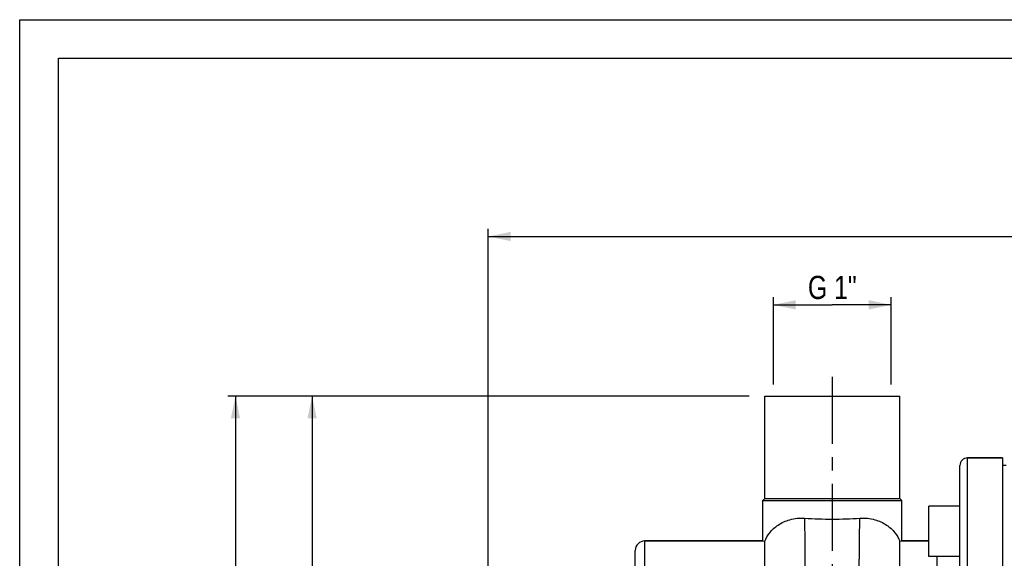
# Model space of a CAD drawing. Header units: millimetres. Extents: x 0 to 841, y 0 to 594.
# Tile 4 of 11: x 0 to 255, y 455 to 594. Entities that reach past the tile are written whole.
import ezdxf

# ---------------------------------------------------------------- set-up
doc = ezdxf.new("R2010")
doc.units = ezdxf.units.MM
doc.header["$LTSCALE"] = 46.2
doc.linetypes.add('CENTER', pattern=[0.6, 0.375, -0.075, 0.075, -0.075])
doc.layers.get('0').update_dxf_attribs({"linetype": 'CONTINUOUS'})
for name, color, linetype in [('ASSI', 7, 'CONTINUOUS'), ('GEOM', 7, 'CONTINUOUS'), ('QUOTE', 7, 'CONTINUOUS')]:
    doc.layers.add(name, color=color, linetype=linetype)
doc.styles.get("Standard").update_dxf_attribs({"font": 'txt', "width": 0.8})
doc.dimstyles.new('DIMSTYLE_1', dxfattribs={"dimtxt": 6, "dimasz": 5.8, "dimexe": 1, "dimexo": 2, "dimgap": 0.75, "dimtad": 1, "dimdec": 3, "dimtxsty": 'Standard', "dimblk": '_FILLED', "dimblk1": '_FILLED', "dimblk2": '_FILLED', "dimcen": 0.09, "dimadec": 3, "dimazin": 2, "dimtp": 0.5, "dimtm": 0.5, "dimtfac": 1, "dimtdec": 3, "dimtofl": 0, "dimtmove": 0, "dimatfit": 3, "dimldrblk": '_FILLED', "dimfxl": 0, "dimtolj": 1, "dimarcsym": 0})
doc.dimstyles.new('DIMSTYLE_3', dxfattribs={"dimtxt": 6, "dimasz": 5.8, "dimexe": 1, "dimexo": 2, "dimgap": 0.75, "dimtad": 1, "dimdec": 3, "dimtxsty": 'Standard', "dimblk": '_FILLED', "dimblk1": '_FILLED', "dimblk2": '_FILLED', "dimcen": 0.09, "dimadec": 3, "dimazin": 2, "dimtp": 0.3, "dimtm": 0.3, "dimtfac": 1, "dimtdec": 3, "dimtofl": 0, "dimtmove": 0, "dimatfit": 3, "dimldrblk": '_FILLED', "dimfxl": 0, "dimtolj": 1, "dimarcsym": 0})

# ---------------------------------------------------------------- blocks, each defined once
blk = doc.blocks.new('_FILLED')
at = {"color": 0, "linetype": 'ByBlock'}
blk.add_solid([(0, 0), (-1, 0.207), (-1, -0.207)], dxfattribs=at)
blk = doc.blocks.new('*D13')
at = {"layer": 'QUOTE', "color": 2, "linetype": 'Continuous'}
for p, q in [((195, 521.7), (195, 522.2)), ((195, 499.59), (195, 521.7)), ((195, 520.2), (210.25, 520.2)), ((225.5, 520.2), (210.25, 520.2)), ((225.5, 521.7), (225.5, 522.2)), ((225.5, 499.59), (225.5, 521.7))]:
    blk.add_line(p, q, dxfattribs=at)
at = {"layer": 'QUOTE', "color": 2, "linetype": 'Continuous', "xscale": 5.8, "yscale": 5.8, "zscale": 5.8, "rotation": 180}
blk.add_blockref('_FILLED', (195, 520.2), dxfattribs=at)
at = {"layer": 'QUOTE', "color": 2, "linetype": 'Continuous', "xscale": 5.8, "yscale": 5.8, "zscale": 5.8}
blk.add_blockref('_FILLED', (225.5, 520.2), dxfattribs=at)
at = {"layer": 'QUOTE', "color": 2, "linetype": 'Continuous', "insert": (210.25, 527.7), "char_height": 6, "width": 21.75, "attachment_point": 2, "line_spacing_factor": 0.9}
blk.add_mtext('G 1"', dxfattribs=at)
blk = doc.blocks.new('*D14')
at = {"layer": 'QUOTE', "color": 2, "linetype": 'Continuous'}
for p, q in [((121.25, 391.09), (121.25, 539.89)), ((121.25, 537.89), (318.5, 537.89)), ((515.75, 537.89), (318.5, 537.89)), ((515.75, 434.39), (515.75, 539.89))]:
    blk.add_line(p, q, dxfattribs=at)
at = {"layer": 'QUOTE', "color": 2, "linetype": 'Continuous', "xscale": 5.8, "yscale": 5.8, "zscale": 5.8, "rotation": 180}
blk.add_blockref('_FILLED', (121.25, 537.89), dxfattribs=at)
at = {"layer": 'QUOTE', "color": 2, "linetype": 'Continuous', "xscale": 5.8, "yscale": 5.8, "zscale": 5.8}
blk.add_blockref('_FILLED', (515.75, 537.89), dxfattribs=at)
at = {"layer": 'QUOTE', "color": 2, "linetype": 'Continuous', "insert": (317.49, 545.39), "char_height": 6, "width": 29.85, "attachment_point": 2, "line_spacing_factor": 0.9}
blk.add_mtext('394,5', dxfattribs=at)
blk = doc.blocks.new('*D16')
at = {"layer": 'QUOTE', "color": 2, "linetype": 'Continuous'}
for p, q in [((188.75, 496.59), (73.66, 496.59)), ((75.66, 496.59), (75.66, 430.59)), ((75.66, 364.59), (75.66, 430.59)), ((107.2, 364.59), (73.66, 364.59))]:
    blk.add_line(p, q, dxfattribs=at)
at = {"layer": 'QUOTE', "color": 2, "linetype": 'Continuous', "xscale": 5.8, "yscale": 5.8, "zscale": 5.8}
for p, rotation in [((75.66, 496.59), 90), ((75.66, 364.59), 270)]:
    blk.add_blockref('_FILLED', p, dxfattribs=dict(at, rotation=rotation))
at = {"layer": 'QUOTE', "color": 2, "linetype": 'Continuous', "insert": (68.16, 430.59), "char_height": 6, "width": 16.2, "attachment_point": 2, "rotation": 90, "line_spacing_factor": 0.9}
blk.add_mtext('132', dxfattribs=at)
blk = doc.blocks.new('*D17')
at = {"layer": 'QUOTE', "color": 2, "linetype": 'Continuous'}
for p, q in [((188.75, 496.59), (53.83, 496.59)), ((55.83, 496.59), (55.83, 371.59)), ((55.83, 246.59), (55.83, 371.59)), ((258.75, 246.59), (53.83, 246.59))]:
    blk.add_line(p, q, dxfattribs=at)
at = {"layer": 'QUOTE', "color": 2, "linetype": 'Continuous', "xscale": 5.8, "yscale": 5.8, "zscale": 5.8}
for p, rotation in [((55.83, 496.59), 90), ((55.83, 246.59), 270)]:
    blk.add_blockref('_FILLED', p, dxfattribs=dict(at, rotation=rotation))
at = {"layer": 'QUOTE', "color": 2, "linetype": 'Continuous', "insert": (48.33, 371.59), "char_height": 6, "width": 19.8, "attachment_point": 2, "rotation": 90, "line_spacing_factor": 0.9}
blk.add_mtext('250', dxfattribs=at)

msp = doc.modelspace()

# ---------------------------------------------------------------- linework, layer by layer
at = {"color": 7, "linetype": 'Continuous'}
for p, q in [((0, 0), (0, 594)), ((0, 594), (840, 594)), ((10, 10), (10, 584)), ((10, 584), (830, 584))]:
    msp.add_line(p, q, dxfattribs=at)
at = {"layer": 'ASSI', "color": 2, "linetype": 'CENTER'}
msp.add_line((210.2542, 501.5916), (210.2542, 262.8539), dxfattribs=at)
at = {"layer": 'ASSI', "color": 7, "linetype": 'Continuous'}
for p, q in [((192.7542, 470.0916), (192.7542, 496.5916)), ((192.7556, 496.5916), (227.7528, 496.5916)), ((227.7542, 470.0916), (227.7542, 496.5916)), ((245.2542, 480.5916), (254.2542, 480.5916)), ((254.2542, 480.5916), (254.2542, 248.5916)), ((255.2542, 478.5916), (254.2542, 478.5916)), ((192.2542, 459.0916), (192.2542, 469.5912)), ((228.2542, 459.0916), (228.2542, 469.5912)), ((235.2542, 455.099), (235.2542, 468.099)), ((243.2542, 468.099), (235.2542, 468.099)), ((161.7542, 459.0916), (192.2542, 459.0916)), ((228.2542, 459.0916), (235.2542, 459.0916)), ((243.2542, 455.099), (235.2542, 455.099))]:
    msp.add_line(p, q, dxfattribs=at)
at = {"layer": 'GEOM', "color": 9, "linetype": 'Continuous'}
for p, q in [((245.2542, 248.5916), (245.2542, 480.5916)), ((161.7542, 270.0916), (161.7542, 459.0916))]:
    msp.add_line(p, q, dxfattribs=at)
at = {"layer": 'GEOM', "color": 7, "linetype": 'Continuous'}
for p, q in [((254.2542, 480.5916), (245.2542, 480.5916)), ((243.2542, 250.5916), (243.2542, 478.5916)), ((192.7544, 470.0914), (192.2542, 469.5912)), ((192.2542, 469.5912), (210.2542, 469.5916)), ((192.7542, 470.0916), (227.7542, 470.0916)), ((210.2542, 469.5916), (228.2542, 469.5912)), ((227.7539, 470.0914), (228.2542, 469.5912)), ((192.2542, 459.0916), (161.7542, 459.0916)), ((192.2542, 459.0916), (192.7542, 458.9977)), ((192.7542, 270.0916), (192.7542, 458.9977)), ((227.7542, 458.9977), (228.2542, 459.0916)), ((227.7542, 270.0916), (227.7542, 458.9977)), ((235.2542, 459.0916), (228.2542, 459.0916)), ((159.2542, 272.5916), (159.2542, 456.5916)), ((237.2541, 455.099), (237.2542, 411.2734))]:
    msp.add_line(p, q, dxfattribs=at)
for centre, radius, start, end in [((245.2542, 478.5916), 2, 90, 180), ((210.2656, 578.9173), 114.1625, 266.397231, 269.994267), ((210.2094, 579.9745), 115.2197, 270.022241, 273.586261), ((161.7542, 456.5916), 2.5, 90, 180)]:
    msp.add_arc(centre, radius, start, end, dxfattribs=at)
for points, knots in [([(192.7542, 458.9977), (193.0899, 459.7901), (194.0336, 461.3954), (196.2417, 463.4216), (199.3704, 464.828), (201.8099, 465.0605), (203.0918, 464.9804)], [0, 0, 0, 0, 0.20327349, 0.43363648, 0.69664475, 1, 1, 1, 1]), ([(217.4166, 464.9804), (218.6984, 465.0605), (221.138, 464.828), (224.2666, 463.4216), (226.4748, 461.3954), (227.4184, 459.7901), (227.7542, 458.9977)], [0, 0, 0, 0, 0.30335816, 0.56636421, 0.79672479, 1, 1, 1, 1])]:
    msp.add_open_spline(points, degree=3, knots=knots, dxfattribs=at)
at = {"layer": 'GEOM', "color": 9, "linetype": 'Continuous'}
for points in [[(199.265, 267.9917), (199.3288, 267.9917), (199.4265, 268.0904), (199.511, 268.2478), (199.6289, 268.5371), (199.7623, 269.0329), (199.9941, 270.1812), (200.255, 272.147), (200.5477, 275.1254), (200.8301, 278.9086), (201.1023, 283.4637), (201.3596, 288.7513), (201.6011, 294.7251), (201.8257, 301.3331), (202.1104, 311.2391), (202.411, 324.7316), (202.694, 341.9145), (202.9142, 359.9763), (203.0783, 378.2843), (203.2265, 401.3488), (203.302, 422.6656), (203.3107, 441.4875), (203.2831, 452.0032), (203.2352, 458.9575), (203.1639, 462.9484), (203.1214, 464.3972), (203.0918, 464.9804)], [(221.2434, 267.9917), (221.1795, 267.9917), (221.0818, 268.0904), (220.9974, 268.2478), (220.8794, 268.5371), (220.746, 269.0329), (220.5142, 270.1812), (220.2534, 272.147), (219.9607, 275.1254), (219.6782, 278.9086), (219.4061, 283.4637), (219.1487, 288.7513), (218.9072, 294.7251), (218.6827, 301.3331), (218.3979, 311.2391), (218.0973, 324.7316), (217.8143, 341.9145), (217.5941, 359.9763), (217.43, 378.2843), (217.2818, 401.3488), (217.2063, 422.6656), (217.1976, 441.4875), (217.2252, 452.0032), (217.2732, 458.9575), (217.3444, 462.9484), (217.3869, 464.3972), (217.4166, 464.9804)]]:
    msp.add_open_spline(points, degree=3, knots=[0, 0, 0, 0, 0.00097105, 0.00176709, 0.00280982, 0.00567072, 0.00958897, 0.02060791, 0.03581943, 0.05510634, 0.07830773, 0.10522512, 0.13562588, 0.16924577, 0.20579167, 0.286361, 0.37451941, 0.46718257, 0.56110615, 0.65300042, 0.81800827, 0.88534136, 0.93928696, 0.9779563, 0.99111799, 1, 1, 1, 1], dxfattribs=at)

# ---------------------------------------------------------------- dimensions: what is measured, and where the dimension line sits
at = {"layer": 'QUOTE', "color": 2, "linetype": 'Continuous'}
for base, p1, p2, angle, picture, middle in [((121.2542, 537.8883), (515.7542, 432.3861), (121.2542, 389.0916), 180, '*D14', (317.0945, 537.8883)), ((55.8334, 246.5916), (190.7542, 496.5916), (260.7542, 246.5916), 270, '*D17', (55.8334, 371.1916)), ((75.6569, 496.5916), (109.2034, 364.5916), (190.7542, 496.5916), 90, '*D16', (75.6569, 430.1916))]:
    dim = msp.add_linear_dim(base=base, p1=p1, p2=p2, angle=angle, dimstyle='DIMSTYLE_1', dxfattribs=at)
    dim.commit()
    dim.dimension.update_dxf_attribs({"geometry": picture, "text_midpoint": middle, "dimtype": 160})
dim = msp.add_linear_dim(base=(225.5042, 520.1965), p1=(195.0042, 497.5916), p2=(225.5042, 497.5916), text='<>G 1"', dimstyle='DIMSTYLE_3', dxfattribs=at)
dim.commit()
dim.dimension.update_dxf_attribs({"geometry": '*D13', "text_midpoint": (209.8542, 520.1965), "dimtype": 160})

doc.saveas('drawing.dxf')
